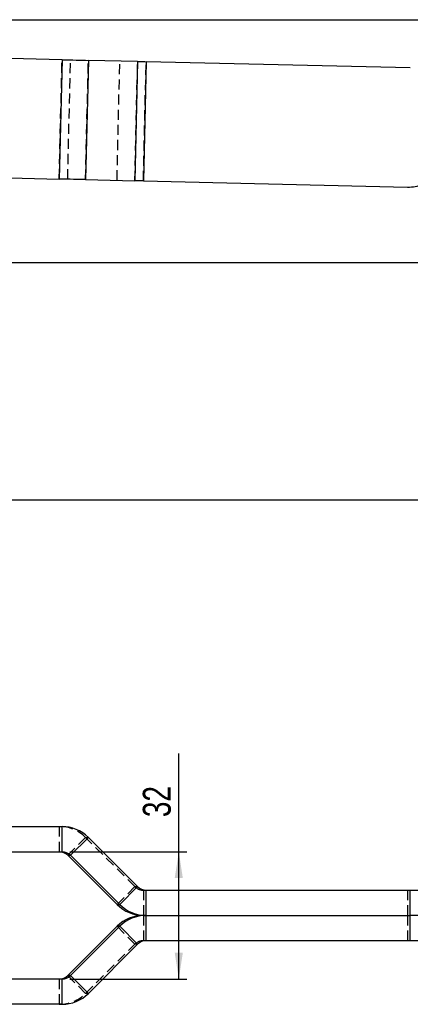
# Model space of a CAD drawing. Extents: x 70 to 723, y 2 to 562.
# Tile 5 of 13: x 470 to 568, y 314 to 562. Entities that reach past the tile are written whole.
import ezdxf

# ---------------------------------------------------------------- set-up
doc = ezdxf.new("R2010")
doc.units = 0
doc.header["$LTSCALE"] = 2
doc.linetypes.add('HIDDEN', pattern=[1.905, 1.27, -0.635])
doc.layers.get('0').update_dxf_attribs({"linetype": 'CONTINUOUS'})
doc.styles.add('SLDTEXTSTYLE0', font='TXT', dxfattribs={"width": 0.75})
doc.dimstyles.new('SLDDIMSTYLE0', dxfattribs={"dimtxt": 7, "dimasz": 6.604, "dimexe": 0, "dimexo": 0.0625, "dimgap": 1.75, "dimtad": 1, "dimdec": 1, "dimrnd": 1e-09, "dimzin": 12, "dimtxsty": 'SLDTEXTSTYLE0', "dimsah": 1, "dimcen": 0.09, "dimazin": 3, "dimtfac": 1, "dimtofl": 0, "dimtmove": 0, "dimatfit": 3, "dimtolj": 1, "dimtzin": 12})
doc.dimstyles.new('SLDDIMSTYLE1', dxfattribs={"dimtxt": 7, "dimasz": 6.604, "dimexe": 0, "dimexo": 0.0625, "dimgap": 1.75, "dimtad": 1, "dimdec": 0, "dimrnd": 1e-09, "dimzin": 12, "dimtxsty": 'SLDTEXTSTYLE0', "dimsah": 1, "dimcen": 0.09, "dimazin": 3, "dimtfac": 1, "dimtofl": 0, "dimtmove": 0, "dimatfit": 3, "dimtolj": 1, "dimtzin": 12})
doc.dimstyles.new('SLDDIMSTYLE4', dxfattribs={"dimtxt": 7, "dimasz": 6.604, "dimexe": 0, "dimexo": 0.0625, "dimgap": 1.75, "dimtad": 1, "dimdec": 3, "dimrnd": 1e-09, "dimzin": 12, "dimtxsty": 'SLDTEXTSTYLE0', "dimsah": 1, "dimcen": 0.09, "dimazin": 3, "dimtfac": 1, "dimtdec": 3, "dimtofl": 0, "dimtmove": 0, "dimatfit": 3, "dimtolj": 1, "dimtzin": 12})

# ---------------------------------------------------------------- blocks, each defined once
blk = doc.blocks.new('_D_1')
at = {"color": 7, "linetype": 'CONTINUOUS'}
for p, q in [((220.51, 537.04), (220.51, 439.2)), ((688.46, 527.59), (688.46, 439.2)), ((688.46, 441.2), (220.51, 441.2))]:
    blk.add_line(p, q, dxfattribs=at)
for points in [[(220.51, 441.2), (227.11, 440.18), (227.11, 442.21)], [(688.46, 441.2), (681.85, 442.21), (681.85, 440.18)]]:
    blk.add_solid(points, dxfattribs=at)
at = {"color": 7, "linetype": 'CONTINUOUS', "insert": (420.96, 450.22, 0.1), "char_height": 7, "attachment_point": 1, "style": 'SLDTEXTSTYLE0'}
blk.add_mtext('468', dxfattribs=at)
blk = doc.blocks.new('_D_3')
at = {"color": 7, "linetype": 'CONTINUOUS'}
for p, q in [((245.22, 562.01), (723.32, 562.01)), ((721.32, 562.01), (721.32, 500.99)), ((430.02, 500.99), (723.32, 500.99))]:
    blk.add_line(p, q, dxfattribs=at)
for points in [[(721.32, 562.01), (720.3, 555.41), (722.33, 555.41)], [(721.32, 500.99), (722.33, 507.59), (720.3, 507.59)]]:
    blk.add_solid(points, dxfattribs=at)
at = {"color": 7, "linetype": 'CONTINUOUS', "insert": (712.29, 523.01, 0.1), "char_height": 7, "attachment_point": 1, "rotation": 90, "style": 'SLDTEXTSTYLE0'}
blk.add_mtext('61', dxfattribs=at)
blk = doc.blocks.new('_D_13')
at = {"color": 7, "linetype": 'CONTINUOUS'}
for p, q in [((509.52, 352.82), (509.52, 377.56)), ((482.2, 352.82), (511.52, 352.82)), ((509.52, 320.82), (509.52, 352.82)), ((482.2, 320.82), (511.52, 320.82))]:
    blk.add_line(p, q, dxfattribs=at)
for points in [[(509.52, 352.82), (508.5, 346.21), (510.53, 346.21)], [(509.52, 320.82), (510.53, 327.42), (508.5, 327.42)]]:
    blk.add_solid(points, dxfattribs=at)
at = {"color": 7, "linetype": 'CONTINUOUS', "insert": (500.49, 361.53, -99.2), "char_height": 7, "attachment_point": 1, "rotation": 90, "style": 'SLDTEXTSTYLE0'}
blk.add_mtext('32', dxfattribs=at)

msp = doc.modelspace()

# ---------------------------------------------------------------- linework, layer by layer
at = {"color": 7, "linetype": 'CONTINUOUS'}
for p, q in [((480.1975, 551.9426), (438.6726, 552.898)), ((480.1975, 551.9426), (479.5075, 521.9505)), ((486.8072, 551.7905), (486.1172, 521.7985)), ((499.1867, 551.5057), (486.8072, 551.7905)), ((499.1867, 551.5057), (498.4966, 521.5137)), ((501.3074, 551.4569), (500.6174, 521.4649)), ((567.6399, 549.9308), (501.3074, 551.4569)), ((437.9826, 522.9059), (479.5075, 521.9505)), ((486.1172, 521.7985), (498.4966, 521.5137)), ((500.6174, 521.4649), (566.9499, 519.9388)), ((438.6726, 359.1684), (480.1975, 359.1684)), ((480.1975, 352.8184), (480.1975, 359.1684)), ((482.3182, 351.9397), (486.8072, 356.4298)), ((486.8072, 356.4298), (499.1867, 344.047)), ((438.6726, 352.8184), (480.1975, 352.8184)), ((481.6282, 351.9397), (482.3182, 351.9397)), ((494.0077, 339.5569), (481.6282, 351.9397)), ((482.3182, 351.9397), (494.6977, 339.5569)), ((494.6977, 339.5569), (499.1867, 344.047)), ((501.3074, 336.8184), (501.3074, 343.1684)), ((501.3074, 343.1684), (567.6399, 343.1684)), ((567.6399, 336.8184), (567.6399, 343.1684)), ((567.6399, 343.1684), (571.4482, 343.1684)), ((494.0077, 339.5569), (494.6977, 339.5569)), ((500.6174, 336.8184), (501.3074, 336.8184)), ((501.3074, 336.8184), (567.6399, 336.8184)), ((501.3074, 330.4684), (501.3074, 336.8184)), ((571.4482, 336.8184), (567.6399, 336.8184)), ((567.6399, 330.4684), (567.6399, 336.8184)), ((481.6282, 321.697), (494.0077, 334.0798)), ((494.6977, 334.0798), (482.3182, 321.697)), ((494.6977, 334.0798), (494.0077, 334.0798)), ((499.1867, 329.5897), (494.6977, 334.0798)), ((499.1867, 329.5897), (486.8072, 317.2069)), ((567.6399, 330.4684), (501.3074, 330.4684)), ((571.4482, 330.4684), (567.6399, 330.4684)), ((480.1975, 320.8184), (438.6726, 320.8184)), ((480.1975, 314.4684), (480.1975, 320.8184)), ((482.3182, 321.697), (481.6282, 321.697)), ((486.8072, 317.2069), (482.3182, 321.697)), ((480.1975, 314.4684), (438.6726, 314.4684))]:
    msp.add_line(p, q, dxfattribs=at)
at = {"color": 7, "linetype": 'HIDDEN'}
for p, q in [((479.5075, 521.9505), (480.1975, 551.9426)), ((481.6282, 521.9017), (482.3182, 551.8938)), ((486.1172, 521.7985), (486.8072, 551.7905)), ((494.0077, 521.6169), (494.6977, 551.609)), ((498.4966, 521.5137), (499.1867, 551.5057)), ((500.6174, 521.4649), (501.3074, 551.4569)), ((479.5075, 359.1684), (479.5075, 352.8184)), ((486.1172, 356.4298), (481.6282, 351.9397)), ((486.1172, 356.4298), (486.8072, 356.4298)), ((498.4966, 344.047), (486.1172, 356.4298)), ((498.4966, 344.047), (494.0077, 339.5569)), ((498.4966, 344.047), (499.1867, 344.047)), ((500.6174, 343.1684), (501.3074, 343.1684)), ((500.6174, 343.1684), (500.6174, 336.8184)), ((566.9499, 343.1684), (566.9499, 336.8184)), ((500.6174, 336.8184), (500.6174, 330.4684)), ((566.9499, 336.8184), (566.9499, 330.4684)), ((494.0077, 334.0798), (498.4966, 329.5897)), ((486.1172, 317.2069), (498.4966, 329.5897)), ((499.1867, 329.5897), (498.4966, 329.5897)), ((501.3074, 330.4684), (500.6174, 330.4684)), ((479.5075, 320.8184), (479.5075, 314.4684)), ((481.6282, 321.697), (486.1172, 317.2069)), ((486.8072, 317.2069), (486.1172, 317.2069))]:
    msp.add_line(p, q, dxfattribs=at)
at = {"color": 7, "linetype": 'CONTINUOUS', "flags": 128}
for points in [[(480.1975, 551.9426), (481.1137, 551.9215), (482.0211, 551.9006), (482.9109, 551.8802), (483.7746, 551.8603), (484.6039, 551.8412), (485.3907, 551.8231), (486.1275, 551.8062), (486.8072, 551.7905)], [(499.1867, 551.5057), (499.4048, 551.5007), (499.6412, 551.4953), (499.8936, 551.4895), (500.1597, 551.4833), (500.4368, 551.477), (500.7223, 551.4704), (501.0135, 551.4637), (501.3074, 551.4569)], [(486.1172, 521.7985), (485.4375, 521.8141), (484.7007, 521.8311), (483.9138, 521.8492), (483.0846, 521.8682), (482.2209, 521.8881), (481.3311, 521.9086), (480.4237, 521.9295), (479.5075, 521.9505)], [(500.6174, 521.4649), (500.3234, 521.4716), (500.0323, 521.4783), (499.7468, 521.4849), (499.4697, 521.4913), (499.2036, 521.4974), (498.9511, 521.5032), (498.7147, 521.5086), (498.4966, 521.5137)]]:
    msp.add_lwpolyline(points, dxfattribs=at)
at = {"color": 7, "linetype": 'CONTINUOUS'}
for centre, radius, start, end in [((567.1799, 529.9361), 10, 268.682037, 291.182037), ((480.1973, 349.8221), 9.3463, 44.990563, 89.998716), ((479.5074, 349.8196), 2.9988, 44.990439, 89.998734), ((480.1974, 349.8195), 2.9988, 44.99077, 89.998546), ((501.3075, 346.1672), 2.9988, 224.990767, 269.998592), ((500.6176, 346.1646), 9.3463, 224.990532, 269.998708), ((501.3076, 346.1647), 9.3463, 224.990581, 269.998705), ((500.6176, 327.4721), 9.3463, 90.001292, 135.009468), ((501.3076, 327.4721), 9.3463, 90.001295, 135.009419), ((501.3075, 327.4695), 2.9988, 90.001408, 135.009233), ((479.5074, 323.8172), 2.9988, 270.001266, 315.009561), ((480.1974, 323.8172), 2.9988, 270.001454, 315.00923), ((480.1973, 323.8147), 9.3463, 270.001284, 315.009437)]:
    msp.add_arc(centre, radius, start, end, dxfattribs=at)
at = {"color": 7, "linetype": 'HIDDEN'}
for centre, radius, start, end in [((479.5072, 349.8221), 9.3463, 44.99062, 89.998659), ((500.6175, 346.1672), 2.9988, 224.990705, 269.998511), ((500.6175, 327.4695), 2.9988, 90.001489, 135.009295), ((479.5072, 323.8147), 9.3463, 270.001341, 315.00938)]:
    msp.add_arc(centre, radius, start, end, dxfattribs=at)

# ---------------------------------------------------------------- dimensions: what is measured, and where the dimension line sits
at = {"color": 7, "linetype": 'CONTINUOUS'}
for base, p1, p2, dimstyle, picture, middle in [((721.3168, 500.9884), (243.2162, 562.0134), (428.0162, 500.9884), 'SLDDIMSTYLE0', '_D_3', (721.3168, 531.0229)), ((509.5171, 352.8184), (480.1975, 320.8184), (480.1975, 352.8184), 'SLDDIMSTYLE4', '_D_13', (509.5171, 369.545))]:
    dim = msp.add_linear_dim(base=base, p1=p1, p2=p2, angle=90, dimstyle=dimstyle, dxfattribs=at)
    dim.commit()
    dim.dimension.update_dxf_attribs({"geometry": picture, "text_midpoint": middle, "dimtype": 160})
dim = msp.add_linear_dim(base=(220.5087, 441.1954), p1=(688.4567, 529.5932), p2=(220.5087, 539.0399), dimstyle='SLDDIMSTYLE1', dxfattribs=at)
dim.commit()
dim.dimension.update_dxf_attribs({"geometry": '_D_1', "text_midpoint": (431.561, 441.1954), "dimtype": 160})

doc.saveas('drawing.dxf')
